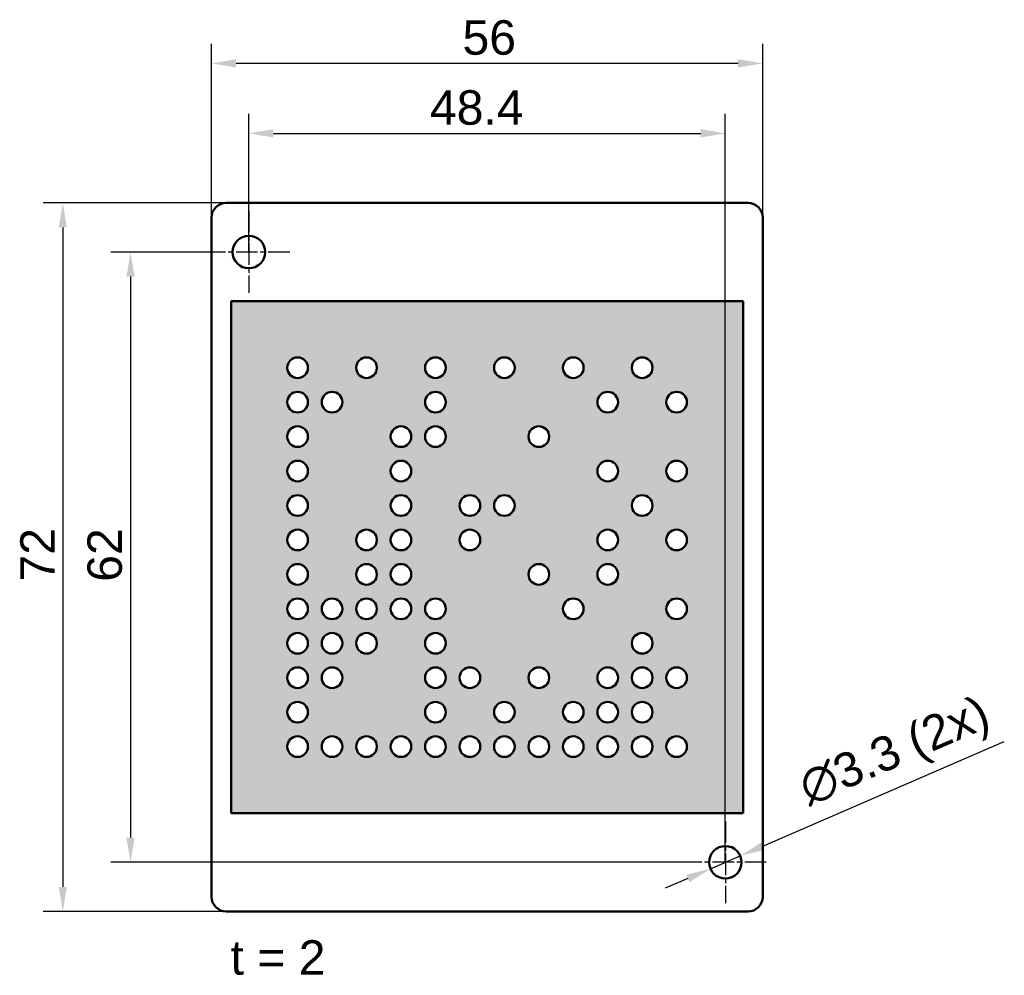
# Model space of a CAD drawing. Header units: millimetres. Extents: x 57 to 157, y 35 to 132.
import ezdxf

# ---------------------------------------------------------------- set-up
doc = ezdxf.new("R2010")
doc.units = ezdxf.units.MM
doc.linetypes.add('CHAIN', pattern=[0.3543, 0.2362, -0.0295, 0.0591, -0.0295])
for name, color, linetype, lineweight in [('Bemaßungen(DIN)', 179, 'Continuous', 25), ('Mittelpunktmarkierung(DIN)', 179, 'Continuous', 25), ('Schraffur', 179, 'Continuous', 9), ('Sichtbare Kanten(DIN)', 179, 'Continuous', 50), ('Skizziergeometrie(DIN)', 179, 'Continuous', 50), ('Symbole(DIN)', 179, 'Continuous', 25)]:
    doc.layers.add(name, color=color, linetype=linetype, lineweight=lineweight)
doc.styles.add('Aktuell-DIN', font='arial.ttf')
doc.styles.add('STANDARD-BSI~0', font='arial.ttf')
doc.dimstyles.new('Katalogzeichnungen', dxfattribs={"dimtxt": 3.5, "dimasz": 2.5, "dimexe": 2, "dimexo": 0, "dimgap": 0.8, "dimtad": 1, "dimrnd": 1e-08, "dimdsep": 46, "dimtxsty": 'STANDARD-BSI~0', "dimcen": 0.09, "dimdle": 10, "dimclrd": 250, "dimclre": 250, "dimclrt": 250, "dimazin": 2, "dimtfac": 1, "dimtmove": 0, "dimatfit": 3, "dimfxl": 1, "dimtolj": 1, "dimtzin": 0, "dimlwd": 25, "dimlwe": 25, "dimarcsym": 0})

# ---------------------------------------------------------------- blocks, each defined once
blk = doc.blocks.new('*D19')
at = {"layer": 'Bemaßungen(DIN)', "color": 250, "linetype": 'Continuous', "lineweight": 25}
for p, q in [((80.31, 108.56), (80.31, 122.62)), ((128.71, 46.56), (128.71, 122.62)), ((82.81, 120.62), (126.21, 120.62))]:
    blk.add_line(p, q, dxfattribs=at)
at = {"layer": 'Bemaßungen(DIN)', "color": 250, "linetype": 'Continuous'}
for points in [[(82.81, 121.04), (82.81, 120.2), (80.31, 120.62)], [(126.21, 121.04), (126.21, 120.2), (128.71, 120.62)]]:
    blk.add_solid(points, dxfattribs=at)
at = {"layer": 'Defpoints', "color": 0, "linetype": 'Continuous'}
for p in [(128.71, 120.62), (80.31, 108.56), (128.71, 46.56)]:
    blk.add_point(p, dxfattribs=at)
at = {"layer": 'Bemaßungen(DIN)', "color": 250, "linetype": 'Continuous', "lineweight": 25, "insert": (98.7, 125), "char_height": 3.5, "attachment_point": 1, "style": 'STANDARD-BSI~0'}
blk.add_mtext('\\A1;48.4', dxfattribs=at)
blk = doc.blocks.new('*D20')
at = {"layer": 'Bemaßungen(DIN)', "color": 250, "linetype": 'Continuous', "lineweight": 25}
for p, q in [((76.16, 108.56), (66.29, 108.56)), ((68.29, 106.06), (68.29, 49.06)), ((124.56, 46.56), (66.29, 46.56))]:
    blk.add_line(p, q, dxfattribs=at)
at = {"layer": 'Bemaßungen(DIN)', "color": 250, "linetype": 'Continuous'}
for points in [[(67.87, 106.06), (68.7, 106.06), (68.29, 108.56)], [(67.87, 49.06), (68.7, 49.06), (68.29, 46.56)]]:
    blk.add_solid(points, dxfattribs=at)
at = {"layer": 'Defpoints', "color": 0, "linetype": 'Continuous'}
for p in [(76.16, 108.56), (68.29, 46.56), (124.56, 46.56)]:
    blk.add_point(p, dxfattribs=at)
at = {"layer": 'Bemaßungen(DIN)', "color": 250, "linetype": 'Continuous', "lineweight": 25, "insert": (63.91, 75.06), "char_height": 3.5, "attachment_point": 1, "rotation": 90, "style": 'STANDARD-BSI~0'}
blk.add_mtext('\\A1;62', dxfattribs=at)
blk = doc.blocks.new('*D21')
at = {"layer": 'Bemaßungen(DIN)', "color": 250, "linetype": 'Continuous', "lineweight": 25}
for p, q in [((132.52, 48.21), (157.05, 58.82)), ((127.2, 45.9), (130.23, 47.21)), ((124.9, 44.91), (122.61, 43.92))]:
    blk.add_line(p, q, dxfattribs=at)
at = {"layer": 'Bemaßungen(DIN)', "color": 250, "linetype": 'Continuous'}
for points in [[(132.36, 48.59), (132.69, 47.82), (130.23, 47.21)], [(124.74, 45.29), (125.07, 44.53), (127.2, 45.9)]]:
    blk.add_solid(points, dxfattribs=at)
at = {"layer": 'Defpoints', "color": 0, "linetype": 'Continuous'}
for p in [(130.23, 47.21), (127.2, 45.9)]:
    blk.add_point(p, dxfattribs=at)
at = {"layer": 'Bemaßungen(DIN)', "color": 250, "linetype": 'Continuous', "lineweight": 25, "insert": (135.79, 55.57), "char_height": 3.5, "attachment_point": 1, "rotation": 23.3968, "style": 'STANDARD-BSI~0'}
blk.add_mtext('\\A1;\\fArial|b0|i0;{\\H3.5000;∅3.3 (2x)}', dxfattribs=at)
blk = doc.blocks.new('*D22')
at = {"layer": 'Bemaßungen(DIN)', "color": 250, "linetype": 'Continuous', "lineweight": 25}
for p, q in [((76.51, 112.06), (76.51, 129.73)), ((132.51, 112.06), (132.51, 129.73)), ((130.01, 127.73), (79.01, 127.73))]:
    blk.add_line(p, q, dxfattribs=at)
at = {"layer": 'Bemaßungen(DIN)', "color": 250, "linetype": 'Continuous'}
for points in [[(79.01, 128.15), (79.01, 127.32), (76.51, 127.73)], [(130.01, 128.15), (130.01, 127.32), (132.51, 127.73)]]:
    blk.add_solid(points, dxfattribs=at)
at = {"layer": 'Defpoints', "color": 0, "linetype": 'Continuous'}
for p in [(76.51, 127.73), (76.51, 112.06), (132.51, 112.06)]:
    blk.add_point(p, dxfattribs=at)
at = {"layer": 'Bemaßungen(DIN)', "color": 250, "linetype": 'Continuous', "lineweight": 25, "insert": (102.01, 132.11), "char_height": 3.5, "attachment_point": 1, "style": 'STANDARD-BSI~0'}
blk.add_mtext('\\A1;56', dxfattribs=at)
blk = doc.blocks.new('*D23')
at = {"layer": 'Bemaßungen(DIN)', "color": 250, "linetype": 'Continuous', "lineweight": 25}
for p, q in [((78.01, 113.56), (59.41, 113.56)), ((61.41, 111.06), (61.41, 44.06)), ((78.01, 41.56), (59.41, 41.56))]:
    blk.add_line(p, q, dxfattribs=at)
at = {"layer": 'Bemaßungen(DIN)', "color": 250, "linetype": 'Continuous'}
for points in [[(60.99, 111.06), (61.82, 111.06), (61.41, 113.56)], [(60.99, 44.06), (61.82, 44.06), (61.41, 41.56)]]:
    blk.add_solid(points, dxfattribs=at)
at = {"layer": 'Defpoints', "color": 0, "linetype": 'Continuous'}
for p in [(78.01, 113.56), (61.41, 41.56), (78.01, 41.56)]:
    blk.add_point(p, dxfattribs=at)
at = {"layer": 'Bemaßungen(DIN)', "color": 250, "linetype": 'Continuous', "lineweight": 25, "insert": (57.09, 75.08), "char_height": 3.5, "attachment_point": 1, "rotation": 90, "style": 'STANDARD-BSI~0'}
blk.add_mtext('\\A1;72', dxfattribs=at)

msp = doc.modelspace()

# ---------------------------------------------------------------- hatches: boundary and pattern name
at = {"layer": 'Schraffur'}
h = msp.add_hatch(color=7, dxfattribs=at)
edge = h.paths.add_edge_path(flags=0)
edge.add_arc((116.763, 75.808), 1.05, 0, 360)
edge = h.paths.add_edge_path(flags=0)
edge.add_arc((113.263, 72.308), 1.05, 0, 360)
edge = h.paths.add_edge_path(flags=0)
edge.add_arc((109.763, 65.308), 1.05, 0, 360)
edge = h.paths.add_edge_path(flags=0)
edge.add_arc((106.263, 61.808), 1.05, 0, 360)
edge = h.paths.add_edge_path(flags=0)
edge.add_arc((102.763, 65.308), 1.05, 0, 360)
edge = h.paths.add_edge_path(flags=0)
edge.add_arc((99.263, 68.808), 1.05, 0, 360)
edge = h.paths.add_edge_path(flags=0)
edge.add_arc((99.263, 65.308), 1.05, 0, 360)
edge = h.paths.add_edge_path(flags=0)
edge.add_arc((95.763, 82.808), 1.05, 0, 360)
edge = h.paths.add_edge_path(flags=0)
edge.add_arc((95.763, 86.308), 1.05, 0, 360)
edge = h.paths.add_edge_path(flags=0)
edge.add_arc((95.763, 89.808), 1.05, 0, 360)
edge = h.paths.add_edge_path(flags=0)
edge.add_arc((92.263, 79.308), 1.05, 0, 360)
edge = h.paths.add_edge_path(flags=0)
edge.add_arc((92.263, 68.808), 1.05, 0, 360)
edge = h.paths.add_edge_path(flags=0)
edge.add_arc((92.263, 72.308), 1.05, 0, 360)
edge = h.paths.add_edge_path(flags=0)
edge.add_arc((88.763, 93.308), 1.05, 0, 360)
edge = h.paths.add_edge_path(flags=0)
edge.add_arc((99.263, 96.808), 1.05, 0, 360)
edge = h.paths.add_edge_path(flags=0)
edge.add_arc((85.263, 96.808), 1.05, 0, 360)
edge = h.paths.add_edge_path(flags=0)
edge.add_arc((123.763, 58.308), 1.05, 0, 360)
edge = h.paths.add_edge_path(flags=0)
edge.add_arc((85.263, 89.808), 1.05, 0, 360)
edge = h.paths.add_edge_path(flags=0)
edge.add_arc((120.263, 65.308), 1.05, 0, 360)
edge = h.paths.add_edge_path(flags=0)
edge.add_arc((116.763, 58.308), 1.05, 0, 360)
edge = h.paths.add_edge_path(flags=0)
edge.add_arc((116.763, 65.308), 1.05, 0, 360)
edge = h.paths.add_edge_path(flags=0)
edge.add_arc((120.263, 61.808), 1.05, 0, 360)
edge = h.paths.add_edge_path(flags=0)
edge.add_arc((123.763, 79.308), 1.05, 0, 360)
edge = h.paths.add_edge_path(flags=0)
edge.add_arc((123.763, 93.308), 1.05, 0, 360)
edge = h.paths.add_edge_path(flags=0)
edge.add_arc((116.763, 93.308), 1.05, 0, 360)
edge = h.paths.add_edge_path(flags=0)
edge.add_arc((120.263, 82.808), 1.05, 0, 360)
edge = h.paths.add_edge_path(flags=0)
edge.add_arc((123.763, 86.308), 1.05, 0, 360)
edge = h.paths.add_edge_path(flags=0)
edge.add_arc((95.763, 58.308), 1.05, 0, 360)
edge = h.paths.add_edge_path(flags=0)
edge.add_arc((85.263, 75.808), 1.05, 0, 360)
edge = h.paths.add_edge_path(flags=0)
edge.add_arc((85.263, 82.808), 1.05, 0, 360)
edge = h.paths.add_edge_path(flags=0)
edge.add_arc((85.263, 68.808), 1.05, 0, 360)
edge = h.paths.add_edge_path(flags=0)
edge.add_arc((85.263, 61.808), 1.05, 0, 360)
edge = h.paths.add_edge_path(flags=0)
edge.add_arc((88.763, 68.808), 1.05, 0, 360)
edge = h.paths.add_edge_path(flags=0)
edge.add_arc((120.263, 68.808), 1.05, 0, 360)
edge = h.paths.add_edge_path(flags=0)
edge.add_arc((123.763, 65.308), 1.05, 0, 360)
edge = h.paths.add_edge_path(flags=0)
edge.add_arc((106.263, 96.808), 1.05, 0, 360)
edge = h.paths.add_edge_path(flags=0)
edge.add_arc((113.263, 96.808), 1.05, 0, 360)
edge = h.paths.add_edge_path(flags=0)
edge.add_arc((120.263, 96.808), 1.05, 0, 360)
edge = h.paths.add_edge_path(flags=0)
edge.add_arc((99.263, 93.308), 1.05, 0, 360)
edge = h.paths.add_edge_path(flags=0)
edge.add_arc((99.263, 89.808), 1.05, 0, 360)
edge = h.paths.add_edge_path(flags=0)
edge.add_arc((109.763, 89.808), 1.05, 0, 360)
edge = h.paths.add_edge_path(flags=0)
edge.add_arc((123.763, 72.308), 1.05, 0, 360)
edge = h.paths.add_edge_path(flags=0)
edge.add_arc((116.763, 86.308), 1.05, 0, 360)
edge = h.paths.add_edge_path(flags=0)
edge.add_arc((102.763, 82.808), 1.05, 0, 360)
edge = h.paths.add_edge_path(flags=0)
edge.add_arc((106.263, 82.808), 1.05, 0, 360)
edge = h.paths.add_edge_path(flags=0)
edge.add_arc((92.263, 96.808), 1.05, 0, 360)
edge = h.paths.add_edge_path(flags=0)
edge.add_arc((120.263, 58.308), 1.05, 0, 360)
edge = h.paths.add_edge_path(flags=0)
edge.add_arc((85.263, 58.308), 1.05, 0, 360)
edge = h.paths.add_edge_path(flags=0)
edge.add_arc((85.263, 65.308), 1.05, 0, 360)
edge = h.paths.add_edge_path(flags=0)
edge.add_arc((85.263, 72.308), 1.05, 0, 360)
edge = h.paths.add_edge_path(flags=0)
edge.add_arc((85.263, 79.308), 1.05, 0, 360)
edge = h.paths.add_edge_path(flags=0)
edge.add_arc((85.263, 86.308), 1.05, 0, 360)
edge = h.paths.add_edge_path(flags=0)
edge.add_arc((85.263, 93.308), 1.05, 0, 360)
edge = h.paths.add_edge_path(flags=0)
edge.add_arc((116.763, 79.308), 1.05, 0, 360)
edge = h.paths.add_edge_path(flags=0)
edge.add_arc((109.763, 58.308), 1.05, 0, 360)
edge = h.paths.add_edge_path(flags=0)
edge.add_arc((102.763, 58.308), 1.05, 0, 360)
edge = h.paths.add_edge_path(flags=0)
edge.add_arc((113.263, 61.808), 1.05, 0, 360)
edge = h.paths.add_edge_path(flags=0)
edge.add_arc((116.763, 61.808), 1.05, 0, 360)
edge = h.paths.add_edge_path(flags=0)
edge.add_arc((99.263, 61.808), 1.05, 0, 360)
edge = h.paths.add_edge_path(flags=0)
edge.add_arc((88.763, 58.308), 1.05, 0, 360)
edge = h.paths.add_edge_path(flags=0)
edge.add_arc((99.263, 72.308), 1.05, 0, 360)
edge = h.paths.add_edge_path(flags=0)
edge.add_arc((92.263, 75.808), 1.05, 0, 360)
edge = h.paths.add_edge_path(flags=0)
edge.add_arc((95.763, 75.808), 1.05, 0, 360)
edge = h.paths.add_edge_path(flags=0)
edge.add_arc((109.763, 75.808), 1.05, 0, 360)
edge = h.paths.add_edge_path(flags=0)
edge.add_arc((102.763, 79.308), 1.05, 0, 360)
edge = h.paths.add_edge_path(flags=0)
edge.add_arc((95.763, 79.308), 1.05, 0, 360)
edge = h.paths.add_edge_path(flags=0)
edge.add_arc((95.763, 72.308), 1.05, 0, 360)
edge = h.paths.add_edge_path(flags=0)
edge.add_arc((88.763, 72.308), 1.05, 0, 360)
edge = h.paths.add_edge_path(flags=0)
edge.add_arc((88.763, 65.308), 1.05, 0, 360)
edge = h.paths.add_edge_path(flags=0)
edge.add_arc((113.263, 58.308), 1.05, 0, 360)
edge = h.paths.add_edge_path(flags=0)
edge.add_arc((106.263, 58.308), 1.05, 0, 360)
edge = h.paths.add_edge_path(flags=0)
edge.add_arc((99.263, 58.308), 1.05, 0, 360)
edge = h.paths.add_edge_path(flags=0)
edge.add_arc((92.263, 58.308), 1.05, 0, 360)
h.paths.add_polyline_path([(78.513, 103.558), (78.513, 51.558), (130.513, 51.558), (130.513, 103.558)])

# ---------------------------------------------------------------- linework, layer by layer
at = {"layer": 'Mittelpunktmarkierung(DIN)', "linetype": 'CHAIN', "ltscale": 9.222921}
for p, q in [((80.313, 112.708), (80.313, 104.408)), ((84.463, 108.558), (76.163, 108.558)), ((128.713, 50.708), (128.713, 42.408)), ((132.863, 46.558), (124.563, 46.558))]:
    msp.add_line(p, q, dxfattribs=at)
at = {"layer": 'Sichtbare Kanten(DIN)'}
for p, q in [((131.013, 113.558), (78.013, 113.558)), ((76.513, 112.058), (76.513, 43.058)), ((132.513, 43.058), (132.513, 112.058)), ((78.513, 51.558), (78.513, 103.558)), ((78.513, 103.558), (130.513, 103.558)), ((130.513, 103.558), (130.513, 51.558)), ((130.513, 51.558), (78.513, 51.558)), ((78.013, 41.558), (131.013, 41.558))]:
    msp.add_line(p, q, dxfattribs=at)
for centre, radius in [((80.313, 108.558), 1.65), ((85.263, 96.808), 1.05), ((92.263, 96.808), 1.05), ((99.263, 96.808), 1.05), ((106.263, 96.808), 1.05), ((113.263, 96.808), 1.05), ((120.263, 96.808), 1.05), ((85.263, 93.308), 1.05), ((88.763, 93.308), 1.05), ((99.263, 93.308), 1.05), ((116.763, 93.308), 1.05), ((123.763, 93.308), 1.05), ((85.263, 89.808), 1.05), ((95.763, 89.808), 1.05), ((99.263, 89.808), 1.05), ((109.763, 89.808), 1.05), ((85.263, 86.308), 1.05), ((95.763, 86.308), 1.05), ((116.763, 86.308), 1.05), ((123.763, 86.308), 1.05), ((85.263, 82.808), 1.05), ((95.763, 82.808), 1.05), ((102.763, 82.808), 1.05), ((106.263, 82.808), 1.05), ((120.263, 82.808), 1.05), ((85.263, 79.308), 1.05), ((92.263, 79.308), 1.05), ((95.763, 79.308), 1.05), ((102.763, 79.308), 1.05), ((116.763, 79.308), 1.05), ((123.763, 79.308), 1.05), ((85.263, 75.808), 1.05), ((92.263, 75.808), 1.05), ((95.763, 75.808), 1.05), ((109.763, 75.808), 1.05), ((116.763, 75.808), 1.05), ((85.263, 72.308), 1.05), ((88.763, 72.308), 1.05), ((92.263, 72.308), 1.05), ((95.763, 72.308), 1.05), ((99.263, 72.308), 1.05), ((113.263, 72.308), 1.05), ((123.763, 72.308), 1.05), ((85.263, 68.808), 1.05), ((88.763, 68.808), 1.05), ((92.263, 68.808), 1.05), ((99.263, 68.808), 1.05), ((120.263, 68.808), 1.05), ((85.263, 65.308), 1.05), ((88.763, 65.308), 1.05), ((99.263, 65.308), 1.05), ((102.763, 65.308), 1.05), ((109.763, 65.308), 1.05), ((116.763, 65.308), 1.05), ((120.263, 65.308), 1.05), ((123.763, 65.308), 1.05), ((85.263, 61.808), 1.05), ((99.263, 61.808), 1.05), ((106.263, 61.808), 1.05), ((113.263, 61.808), 1.05), ((116.763, 61.808), 1.05), ((120.263, 61.808), 1.05), ((85.263, 58.308), 1.05), ((88.763, 58.308), 1.05), ((92.263, 58.308), 1.05), ((95.763, 58.308), 1.05), ((99.263, 58.308), 1.05), ((102.763, 58.308), 1.05), ((106.263, 58.308), 1.05), ((109.763, 58.308), 1.05), ((113.263, 58.308), 1.05), ((116.763, 58.308), 1.05), ((120.263, 58.308), 1.05), ((123.763, 58.308), 1.05), ((128.713, 46.558), 1.65)]:
    msp.add_circle(centre, radius, dxfattribs=at)
for centre, start, end in [((78.013, 112.058), 90, 180), ((131.013, 112.058), 0, 90), ((78.013, 43.058), 180, 270), ((131.013, 43.058), 270, 0)]:
    msp.add_arc(centre, 1.5, start, end, dxfattribs=at)
at = {"layer": 'Skizziergeometrie(DIN)', "color": 7}
for p, q in [((78.513, 103.558), (130.513, 103.558)), ((78.513, 51.558), (78.513, 103.558)), ((130.513, 103.558), (130.513, 51.558)), ((130.513, 51.558), (78.513, 51.558))]:
    msp.add_line(p, q, dxfattribs=at)

# ---------------------------------------------------------------- texts
at = {"layer": 'Symbole(DIN)', "color": 7, "insert": (78.444, 38.636), "char_height": 3.5, "width": 9.64634, "attachment_point": 1, "style": 'Aktuell-DIN'}
msp.add_mtext('\\fArial|b0|i0;t = 2', dxfattribs=at)

# ---------------------------------------------------------------- dimensions: what is measured, and where the dimension line sits
at = {"layer": 'Bemaßungen(DIN)', "color": 250, "linetype": 'Continuous', "lineweight": 25}
for base, p1, p2, angle, picture, middle in [((76.513, 127.733), (132.513, 112.058), (76.513, 112.058), 180, '*D22', (104.513, 127.733)), ((128.713, 120.621), (80.313, 108.558), (128.713, 46.558), 180, '*D19', (103.313, 120.621)), ((61.406, 41.558), (78.013, 113.558), (78.013, 41.558), 90, '*D23', (61.406, 77.558)), ((68.285, 46.558), (76.163, 108.558), (124.563, 46.558), 90, '*D20', (68.285, 77.558))]:
    dim = msp.add_linear_dim(base=base, p1=p1, p2=p2, angle=angle, dimstyle='Katalogzeichnungen', override={"dimgap": 0.8, "dimdec": 2, "dimtol": 0, "dimlim": 0, "dimtp": 0, "dimtm": 0, "dimtdec": 2, "dimtofl": 0, "dimatfit": 1}, dxfattribs=at)
    dim.commit()
    dim.dimension.update_dxf_attribs({"geometry": picture, "text_midpoint": middle, "dimtype": 160})
dim = msp.add_diameter_dim_2p(p1=(127.198, 45.903), p2=(130.227, 47.213), text='\\fArial|b0|i0;{\\H3.5000;<> (2x)}', dimstyle='Katalogzeichnungen', override={"dimgap": 0.8, "dimdec": 2, "dimlfac": 1, "dimtol": 0, "dimlim": 0, "dimtp": 0, "dimtm": 0, "dimtdec": 2, "dimatfit": 2}, dxfattribs=at)
dim.commit()
dim.dimension.update_dxf_attribs({"geometry": '*D21', "text_midpoint": (147.135, 54.529), "dimtype": 163})

doc.saveas('drawing.dxf')
